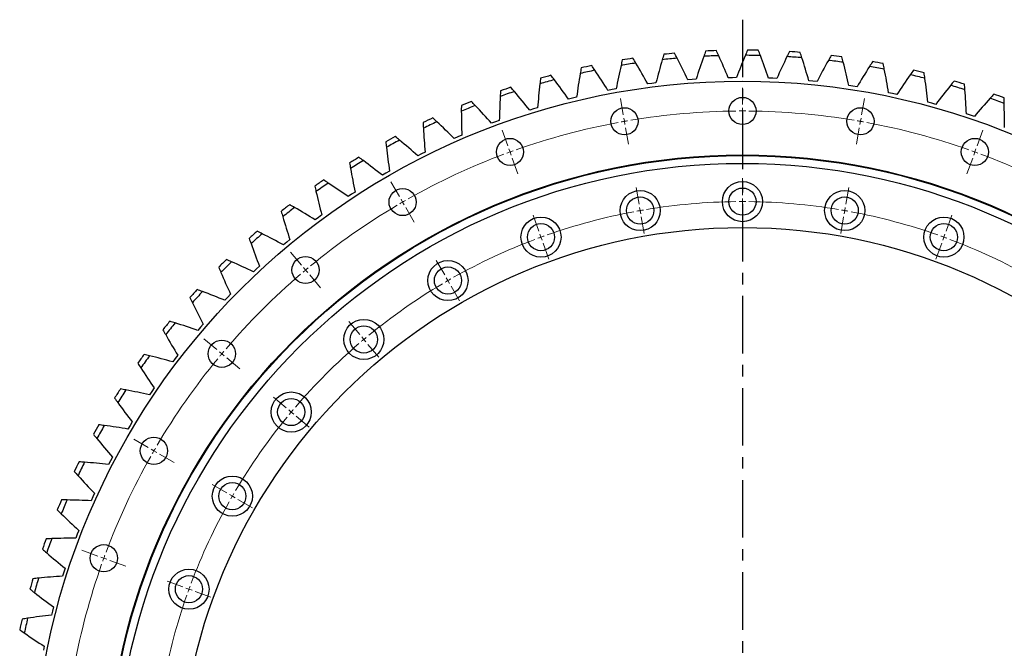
# Model space of a CAD drawing. Header units: millimetres. Extents: x 19 to 5115, y 5136 to 9143.
# Tile 2 of 13: x 784 to 1545, y 6207 to 6692. Entities that reach past the tile are written whole.
import ezdxf

# ---------------------------------------------------------------- set-up
doc = ezdxf.new("R2010")
doc.units = ezdxf.units.MM
doc.header["$LTSCALE"] = 20
doc.linetypes.add('CENTER', pattern=[10.16, 6.35, -1.27, 1.27, -1.27])

msp = doc.modelspace()

# ---------------------------------------------------------------- linework, layer by layer
at = {"linetype": 'CENTER', "ltscale": 0.35}
msp.add_line((1342.63, 6692.35), (1342.63, 5501.32), dxfattribs=at)
at = {"color": 7, "linetype": 'Continuous', "lineweight": 25}
for p, q in [((1272.67, 6643.17), (1269.49, 6642.73)), ((1275.85, 6643.54), (1272.67, 6643.17)), ((1303.69, 6646.25), (1300.49, 6645.99)), ((1306.89, 6646.44), (1303.69, 6646.25)), ((1334.83, 6647.57), (1331.63, 6647.5)), ((1338.04, 6647.59), (1334.83, 6647.57)), ((1366, 6647.13), (1362.8, 6647.24)), ((1369.2, 6646.96), (1366, 6647.13)), ((1397.1, 6644.93), (1393.91, 6645.21)), ((1400.28, 6644.58), (1397.1, 6644.93)), ((1428.02, 6640.97), (1424.85, 6641.43)), ((1431.18, 6640.44), (1428.02, 6640.97)), ((1241.87, 6638.33), (1238.73, 6637.72)), ((1245.03, 6638.89), (1241.87, 6638.33)), ((1458.67, 6635.26), (1455.53, 6635.91)), ((1461.79, 6634.56), (1458.67, 6635.26)), ((1211.4, 6631.76), (1208.29, 6630.97)), ((1214.52, 6632.5), (1211.4, 6631.76)), ((1488.94, 6627.84), (1485.84, 6628.66)), ((1492.02, 6626.96), (1488.94, 6627.84)), ((1181.34, 6623.48), (1178.29, 6622.52)), ((1184.42, 6624.39), (1181.34, 6623.48)), ((1518.75, 6618.71), (1515.7, 6619.7)), ((1521.78, 6617.65), (1518.75, 6618.71)), ((1151.81, 6613.52), (1148.81, 6612.38)), ((1154.82, 6614.6), (1151.81, 6613.52)), ((1125.83, 6603.14), (1122.88, 6601.89)), ((1122.88, 6601.89), (1119.95, 6600.59)), ((1094.66, 6588.65), (1091.81, 6587.18)), ((1097.53, 6590.07), (1094.66, 6588.65)), ((1067.23, 6573.83), (1064.47, 6572.21)), ((1070.02, 6575.41), (1067.23, 6573.83)), ((1040.69, 6557.49), (1038.02, 6555.71)), ((1043.38, 6559.22), (1040.69, 6557.49)), ((1017.7, 6541.55), (1015.11, 6539.67)), ((1015.11, 6539.67), (1012.55, 6537.74)), ((990.58, 6520.43), (988.14, 6518.36)), ((993.06, 6522.46), (990.58, 6520.43)), ((967.18, 6499.84), (964.86, 6497.63)), ((969.54, 6502), (967.18, 6499.84)), ((944.98, 6477.95), (942.79, 6475.61)), ((947.22, 6480.24), (944.98, 6477.95)), ((924.06, 6454.84), (922, 6452.39)), ((926.16, 6457.26), (924.06, 6454.84)), ((904.47, 6430.59), (902.56, 6428.02)), ((906.44, 6433.12), (904.47, 6430.59)), ((886.29, 6405.27), (884.52, 6402.59)), ((888.11, 6407.9), (886.29, 6405.27)), ((871.24, 6381.69), (869.57, 6378.95)), ((869.57, 6378.95), (867.96, 6376.19)), ((854.37, 6351.74), (852.92, 6348.88)), ((855.88, 6354.57), (854.37, 6351.74)), ((840.73, 6323.71), (839.44, 6320.78)), ((842.08, 6326.62), (840.73, 6323.71)), ((829.88, 6297.93), (828.7, 6294.95)), ((828.7, 6294.95), (827.58, 6291.95)), ((819.33, 6268.6), (818.32, 6265.56)), ((818.32, 6265.56), (817.36, 6262.5)), ((810.45, 6238.72), (809.61, 6235.62)), ((809.61, 6235.62), (808.83, 6232.52)), ((803.27, 6208.38), (802.61, 6205.25))]:
    msp.add_line(p, q, dxfattribs=at)
at = {"color": 0, "linetype": 'Continuous', "lineweight": 18}
for p, q in [((1342.63, 6626.84), (1342.63, 6639.84)), ((1250.59, 6618.79), (1248.34, 6631.59)), ((1434.66, 6618.79), (1436.92, 6631.59)), ((1342.63, 6621.84), (1342.63, 6624.34)), ((1342.63, 6621.84), (1342.63, 6619.34)), ((1251.46, 6613.86), (1251.03, 6616.32)), ((1251.46, 6613.86), (1251.9, 6611.4)), ((1342.63, 6616.84), (1342.63, 6603.84)), ((1433.79, 6613.86), (1433.36, 6611.4)), ((1433.79, 6613.86), (1434.23, 6616.32)), ((1161.36, 6594.87), (1156.91, 6607.09)), ((1252.33, 6608.94), (1254.59, 6596.13)), ((1432.92, 6608.94), (1430.67, 6596.13)), ((1523.9, 6594.87), (1528.34, 6607.09)), ((1163.07, 6590.18), (1162.21, 6592.53)), ((1163.07, 6590.18), (1163.92, 6587.83)), ((1522.19, 6590.18), (1521.33, 6587.83)), ((1522.19, 6590.18), (1523.04, 6592.53)), ((1164.78, 6585.48), (1169.22, 6573.26)), ((1520.48, 6585.48), (1516.03, 6573.26)), ((1077.63, 6555.83), (1071.13, 6567.09)), ((1342.63, 6556.84), (1342.63, 6569.84)), ((1262.75, 6549.85), (1260.49, 6562.65)), ((1422.5, 6549.85), (1424.76, 6562.65)), ((1080.13, 6551.5), (1078.88, 6553.67)), ((1080.13, 6551.5), (1081.38, 6549.34)), ((1342.63, 6551.84), (1342.63, 6554.34)), ((1342.63, 6551.84), (1342.63, 6549.34)), ((1082.63, 6547.17), (1089.13, 6535.91)), ((1263.62, 6544.92), (1263.18, 6547.39)), ((1263.62, 6544.92), (1264.05, 6542.46)), ((1342.63, 6546.84), (1342.63, 6533.84)), ((1421.64, 6544.92), (1421.2, 6542.46)), ((1421.64, 6544.92), (1422.07, 6547.39)), ((1185.3, 6529.1), (1180.85, 6541.31)), ((1264.48, 6540), (1266.74, 6527.2)), ((1420.77, 6540), (1418.51, 6527.2)), ((1499.96, 6529.1), (1504.4, 6541.31)), ((1187.01, 6524.4), (1186.15, 6526.75)), ((1498.25, 6524.4), (1499.1, 6526.75)), ((1187.01, 6524.4), (1187.86, 6522.05)), ((1188.72, 6519.7), (1193.16, 6507.48)), ((1496.54, 6519.7), (1492.09, 6507.48)), ((1498.25, 6524.4), (1497.39, 6522.05)), ((1001.95, 6502.84), (993.59, 6512.8)), ((1112.63, 6495.21), (1106.13, 6506.47)), ((1005.16, 6499.01), (1003.56, 6500.93)), ((1005.16, 6499.01), (1006.77, 6497.1)), ((1008.38, 6495.18), (1016.73, 6485.22)), ((1115.13, 6490.88), (1113.88, 6493.04)), ((1115.13, 6490.88), (1116.38, 6488.71)), ((1117.63, 6486.55), (1124.13, 6475.29)), ((1046.94, 6449.22), (1038.59, 6459.18)), ((936.62, 6437.51), (926.66, 6445.87)), ((1050.16, 6445.39), (1048.55, 6447.3)), ((1050.16, 6445.39), (1051.76, 6443.47)), ((940.45, 6434.3), (938.54, 6435.91)), ((1053.37, 6441.56), (1061.73, 6431.6)), ((940.45, 6434.3), (942.37, 6432.69)), ((944.28, 6431.09), (954.24, 6422.73)), ((990.25, 6392.52), (980.29, 6400.88)), ((994.08, 6389.31), (992.16, 6390.91)), ((994.08, 6389.31), (995.99, 6387.7)), ((997.91, 6386.09), (1007.86, 6377.74)), ((883.63, 6361.84), (872.37, 6368.34)), ((887.96, 6359.34), (885.8, 6360.59)), ((887.96, 6359.34), (890.13, 6358.09)), ((892.29, 6356.84), (903.55, 6350.34)), ((944.25, 6326.84), (933, 6333.34)), ((948.58, 6324.34), (946.42, 6325.59)), ((948.58, 6324.34), (950.75, 6323.09)), ((952.91, 6321.84), (964.17, 6315.34)), ((844.59, 6278.11), (832.37, 6282.55)), ((849.29, 6276.4), (846.94, 6277.25)), ((849.29, 6276.4), (851.64, 6275.54)), ((853.99, 6274.69), (866.2, 6270.24)), ((910.37, 6254.17), (898.15, 6258.61)), ((915.07, 6252.46), (912.72, 6253.31)), ((915.07, 6252.46), (917.42, 6251.6)), ((919.76, 6250.75), (931.98, 6246.3))]:
    msp.add_line(p, q, dxfattribs=at)
at = {"color": 7, "linetype": 'Continuous', "lineweight": 25}
for centre, radius in [((1342.63, 6096.84), 548), ((1342.63, 6621.84), 10.5), ((1251.46, 6613.86), 10.5), ((1433.79, 6613.86), 10.5), ((1163.07, 6590.18), 10.5), ((1522.19, 6590.18), 10.5), ((1342.63, 6096.84), 491), ((1342.63, 6096.84), 490.5), ((1342.63, 6096.84), 484.5), ((1342.63, 6551.84), 15.5), ((1080.13, 6551.5), 10.5), ((1263.62, 6544.92), 15.5), ((1342.63, 6551.84), 10.5), ((1421.64, 6544.92), 15.5), ((1263.62, 6544.92), 10.5), ((1421.64, 6544.92), 10.5), ((1187.01, 6524.4), 15.5), ((1187.01, 6524.4), 10.5), ((1498.25, 6524.4), 15.5), ((1498.25, 6524.4), 10.5), ((1342.63, 6096.84), 435), ((1005.16, 6499.01), 10.5), ((1115.13, 6490.88), 15.5), ((1115.13, 6490.88), 10.5), ((1050.16, 6445.39), 15.5), ((1050.16, 6445.39), 10.5), ((940.45, 6434.3), 10.5), ((994.08, 6389.31), 15.5), ((994.08, 6389.31), 10.5), ((887.96, 6359.34), 10.5), ((948.58, 6324.34), 15.5), ((948.58, 6324.34), 10.5), ((849.29, 6276.4), 10.5), ((915.07, 6252.46), 15.5), ((915.07, 6252.46), 10.5)]:
    msp.add_circle(centre, radius, dxfattribs=at)
for radius, start, end in [(572, 95.25741, 96.09394), (568, 91.84752, 93.01735), (572, 92.01417, 92.8507), (568, 88.60428, 89.7741), (572, 88.77092, 89.60746), (568, 85.36103, 86.53086), (572, 85.52768, 86.36421), (572, 82.28444, 83.12097), (572, 101.7439, 102.58043), (568, 98.33401, 99.50383), (572, 98.50065, 99.33718), (568, 95.09076, 96.26059), (568, 82.11779, 83.28762), (568, 78.87455, 80.04437), (572, 79.04119, 79.87773), (572, 104.98714, 105.82367), (568, 101.57725, 102.74708), (568, 75.6313, 76.80113), (572, 75.79795, 76.63448), (568, 104.82049, 105.99032), (568, 72.38806, 73.55789), (572, 72.55471, 73.39124), (568, 108.06374, 109.23356), (572, 108.23038, 109.06691), (572, 69.31146, 70.148), (568, 111.30698, 112.47681), (572, 111.47363, 112.31016), (568, 69.14482, 70.31464), (572, 114.71687, 115.5534), (568, 114.55022, 115.72005), (572, 117.96011, 118.79664), (568, 117.79347, 118.96329), (572, 121.20336, 122.03989), (568, 121.03671, 122.20653), (572, 124.4466, 125.28313), (568, 124.27995, 125.44978), (572, 127.68984, 128.52637), (568, 127.52319, 128.69302), (572, 130.93309, 131.76962), (568, 130.76644, 131.93626), (572, 134.17633, 135.01286), (568, 134.00968, 135.17951), (572, 137.41957, 138.2561), (568, 137.25292, 138.42275), (572, 140.66282, 141.49935), (568, 140.49617, 141.66599), (572, 143.90606, 144.74259), (568, 143.73941, 144.90924), (572, 147.1493, 147.98583), (568, 146.98265, 148.15248), (572, 150.39254, 151.22908), (568, 150.2259, 151.39572), (572, 153.63579, 154.47232), (568, 153.46914, 154.63897), (572, 156.87903, 157.71556), (568, 156.71238, 157.88221), (572, 160.12227, 160.95881), (568, 159.95563, 161.12545), (572, 163.36552, 164.20205), (568, 163.19887, 164.3687), (568, 166.44211, 167.61194), (572, 166.60876, 167.44529)]:
    msp.add_arc((1342.63, 6096.84), radius, start, end, dxfattribs=at)
at = {"color": 0, "linetype": 'Continuous', "lineweight": 18}
for radius, start, end in [(525, 90.54567, 99.45433), (525, 90, 90.27284), (525, 89.72716, 90), (525, 80.54567, 89.45433), (525, 100.54567, 109.45433), (525, 100, 100.27284), (525, 99.72716, 100), (525, 80, 80.27284), (525, 79.72716, 80), (525, 70.54567, 79.45433), (525, 110.54567, 119.45433), (525, 110, 110.27284), (525, 109.72716, 110), (525, 70, 70.27284), (525, 69.72716, 70), (525, 60.54567, 69.45433), (525, 120.54567, 129.45433), (525, 120, 120.27284), (525, 119.72716, 120), (455, 90.62962, 99.37038), (455, 90, 90.31481), (455, 89.68519, 90), (455, 80.62962, 89.37038), (455, 100.62962, 109.37038), (455, 100, 100.31481), (455, 99.68519, 100), (455, 80, 80.31481), (455, 79.68519, 80), (455, 70.62962, 79.37038), (455, 110.62962, 119.37038), (455, 110, 110.31481), (455, 109.68519, 110), (455, 70, 70.31481), (455, 69.68519, 70), (455, 60.62962, 69.37038), (525, 130.54567, 139.45433), (525, 130, 130.27284), (525, 129.72716, 130), (455, 120.62962, 129.37038), (455, 120, 120.31481), (455, 119.68519, 120), (455, 130, 130.31481), (455, 129.68519, 130), (525, 139.72716, 140), (455, 130.62962, 139.37038), (525, 140.54567, 149.45433), (525, 140, 140.27284), (455, 140, 140.31481), (455, 139.68519, 140), (455, 140.62962, 149.37038), (525, 150, 150.27284), (525, 149.72716, 150), (525, 150.54567, 159.45433), (455, 150, 150.31481), (455, 149.68519, 150), (455, 150.62962, 159.37038), (525, 160, 160.27284), (525, 159.72716, 160), (525, 160.54567, 169.45433), (455, 160, 160.31481), (455, 159.68519, 160), (455, 160.62962, 169.37038)]:
    msp.add_arc((1342.63, 6096.84), radius, start, end, dxfattribs=at)
at = {"color": 7, "linetype": 'Continuous', "lineweight": 25}
for points in [[(1281.9, 6665.61), (1281.49, 6664.22), (1281.09, 6662.84), (1280.69, 6661.45)], [(1292.23, 6662.6), (1291.56, 6663.88), (1290.89, 6665.16), (1290.21, 6666.43)], [(1312.73, 6664.05), (1310.68, 6658.21), (1308.73, 6652.34), (1306.89, 6646.44)], [(1314.18, 6668.13), (1313.69, 6666.77), (1313.21, 6665.41), (1312.73, 6664.05)], [(1324.31, 6664.54), (1323.72, 6665.86), (1323.13, 6667.17), (1322.52, 6668.48)], [(1331.63, 6647.5), (1329.29, 6653.22), (1326.85, 6658.9), (1324.31, 6664.54)], [(1344.87, 6664.83), (1342.49, 6659.12), (1340.21, 6653.37), (1338.04, 6647.59)], [(1346.55, 6668.82), (1345.98, 6667.5), (1345.42, 6666.16), (1344.87, 6664.83)], [(1356.46, 6664.67), (1355.95, 6666.02), (1355.42, 6667.36), (1354.9, 6668.71)], [(1362.8, 6647.24), (1360.79, 6653.08), (1358.68, 6658.89), (1356.46, 6664.67)], [(1377, 6663.8), (1374.3, 6658.23), (1371.7, 6652.62), (1369.2, 6646.96)], [(1378.9, 6667.69), (1378.26, 6666.39), (1377.63, 6665.1), (1377, 6663.8)], [(1388.56, 6662.98), (1388.13, 6664.35), (1387.68, 6665.72), (1387.23, 6667.1)], [(1411.14, 6664.72), (1410.42, 6663.46), (1409.72, 6662.2), (1409.02, 6660.94)], [(1420.52, 6659.47), (1420.16, 6660.87), (1419.79, 6662.26), (1419.42, 6663.66)], [(1228.63, 6653.28), (1227.83, 6654.48), (1227.02, 6655.67), (1226.2, 6656.86)], [(1248.84, 6657.04), (1247.46, 6651.01), (1246.19, 6644.96), (1245.03, 6638.89)], [(1249.82, 6661.26), (1249.49, 6659.85), (1249.16, 6658.45), (1248.84, 6657.04)], [(1260.3, 6658.84), (1259.56, 6660.08), (1258.82, 6661.32), (1258.07, 6662.55)], [(1269.49, 6642.73), (1266.52, 6648.15), (1263.46, 6653.52), (1260.3, 6658.84)], [(1280.69, 6661.45), (1278.97, 6655.51), (1277.36, 6649.54), (1275.85, 6643.54)], [(1300.49, 6645.99), (1297.83, 6651.57), (1295.08, 6657.11), (1292.23, 6662.6)], [(1393.91, 6645.21), (1392.23, 6651.16), (1390.45, 6657.08), (1388.56, 6662.98)], [(1409.02, 6660.94), (1406.01, 6655.54), (1403.1, 6650.08), (1400.28, 6644.58)], [(1424.85, 6641.43), (1423.51, 6647.47), (1422.07, 6653.48), (1420.52, 6659.47)], [(1440.83, 6656.28), (1437.52, 6651.06), (1434.3, 6645.77), (1431.18, 6640.44)], [(1443.15, 6659.93), (1442.37, 6658.72), (1441.6, 6657.5), (1440.83, 6656.28)], [(1452.23, 6654.16), (1451.95, 6655.58), (1451.66, 6656.99), (1451.37, 6658.41)], [(1197.34, 6645.94), (1196.46, 6647.09), (1195.59, 6648.24), (1194.71, 6649.38)], [(1217.3, 6650.84), (1216.26, 6644.74), (1215.34, 6638.63), (1214.52, 6632.5)], [(1218.04, 6655.1), (1217.79, 6653.68), (1217.54, 6652.26), (1217.3, 6650.84)], [(1238.73, 6637.72), (1235.45, 6642.96), (1232.09, 6648.15), (1228.63, 6653.28)], [(1455.53, 6635.91), (1454.53, 6642.01), (1453.43, 6648.1), (1452.23, 6654.16)], [(1472.32, 6649.83), (1468.72, 6644.8), (1465.21, 6639.71), (1461.79, 6634.56)], [(1474.85, 6653.34), (1474, 6652.18), (1473.16, 6651.01), (1472.32, 6649.83)], [(1483.58, 6647.07), (1483.38, 6648.5), (1483.17, 6649.93), (1482.96, 6651.36)], [(1186.16, 6642.86), (1185.47, 6636.71), (1184.89, 6630.56), (1184.42, 6624.39)], [(1186.65, 6647.16), (1186.48, 6645.73), (1186.32, 6644.29), (1186.16, 6642.86)], [(1208.29, 6630.97), (1204.73, 6636.02), (1201.08, 6641.01), (1197.34, 6645.94)], [(1485.84, 6628.66), (1485.2, 6634.81), (1484.44, 6640.94), (1483.58, 6647.07)], [(1503.4, 6641.61), (1499.52, 6636.79), (1495.73, 6631.9), (1492.02, 6626.96)], [(1506.12, 6644.97), (1505.21, 6643.85), (1504.3, 6642.73), (1503.4, 6641.61)], [(1514.49, 6638.21), (1514.37, 6639.65), (1514.24, 6641.09), (1514.11, 6642.53)], [(1155.52, 6633.13), (1155.18, 6626.96), (1154.95, 6620.78), (1154.82, 6614.6)], [(1155.77, 6637.46), (1155.68, 6636.01), (1155.59, 6634.57), (1155.52, 6633.13)], [(1166.5, 6636.84), (1165.57, 6637.94), (1164.63, 6639.03), (1163.68, 6640.13)], [(1178.29, 6622.52), (1174.44, 6627.36), (1170.52, 6632.13), (1166.5, 6636.84)], [(1515.7, 6619.7), (1515.4, 6625.88), (1515, 6632.05), (1514.49, 6638.21)], [(1536.87, 6634.85), (1535.9, 6633.78), (1534.93, 6632.71), (1533.96, 6631.64)], [(1125.48, 6626.02), (1125.47, 6624.57), (1125.47, 6623.13), (1125.47, 6621.69)], [(1136.24, 6626.01), (1135.24, 6627.06), (1134.24, 6628.1), (1133.23, 6629.13)], [(1148.81, 6612.38), (1144.7, 6616.99), (1140.51, 6621.54), (1136.24, 6626.01)], [(1533.96, 6631.64), (1529.82, 6627.05), (1525.75, 6622.39), (1521.78, 6617.65)], [(1544.84, 6627.62), (1544.8, 6629.07), (1544.76, 6630.51), (1544.71, 6631.95)], [(1545.01, 6609.07), (1545.06, 6615.26), (1545, 6621.44), (1544.84, 6627.62)], [(1125.47, 6621.69), (1125.49, 6615.5), (1125.61, 6609.32), (1125.83, 6603.14)], [(1095.89, 6612.89), (1095.97, 6611.44), (1096.04, 6610), (1096.13, 6608.56)], [(1106.63, 6613.49), (1105.57, 6614.47), (1104.52, 6615.46), (1103.45, 6616.43)], [(1119.95, 6600.59), (1115.59, 6604.96), (1111.15, 6609.26), (1106.63, 6613.49)], [(1096.13, 6608.56), (1096.49, 6602.39), (1096.96, 6596.22), (1097.53, 6590.07)], [(1067.09, 6598.1), (1067.25, 6596.67), (1067.41, 6595.23), (1067.57, 6593.8)], [(1077.78, 6599.31), (1076.67, 6600.23), (1075.56, 6601.15), (1074.44, 6602.07)], [(1091.81, 6587.18), (1087.2, 6591.3), (1082.53, 6595.35), (1077.78, 6599.31)], [(1067.57, 6593.8), (1068.28, 6587.65), (1069.1, 6581.52), (1070.02, 6575.41)], [(1039.17, 6581.71), (1039.41, 6580.29), (1039.65, 6578.86), (1039.9, 6577.44)], [(1049.77, 6583.52), (1048.61, 6584.38), (1047.45, 6585.24), (1046.29, 6586.09)], [(1064.47, 6572.21), (1059.64, 6576.06), (1054.74, 6579.83), (1049.77, 6583.52)], [(1039.9, 6577.44), (1040.96, 6571.35), (1042.12, 6565.27), (1043.38, 6559.22)], [(1022.71, 6566.17), (1021.5, 6566.97), (1020.29, 6567.76), (1019.08, 6568.54)], [(1038.02, 6555.71), (1032.98, 6559.28), (1027.88, 6562.77), (1022.71, 6566.17)], [(1012.23, 6563.77), (1012.54, 6562.36), (1012.87, 6560.95), (1013.19, 6559.54)], [(1013.19, 6559.54), (1014.59, 6553.52), (1016.1, 6547.52), (1017.7, 6541.55)], [(996.67, 6547.32), (995.42, 6548.05), (994.17, 6548.76), (992.91, 6549.48)], [(986.34, 6544.33), (986.74, 6542.94), (987.14, 6541.55), (987.54, 6540.17)], [(1012.55, 6537.74), (1007.31, 6541.02), (1002.02, 6544.22), (996.67, 6547.32)], [(987.54, 6540.17), (989.28, 6534.23), (991.12, 6528.33), (993.06, 6522.46)], [(971.74, 6527.03), (970.45, 6527.68), (969.16, 6528.33), (967.86, 6528.97)], [(988.14, 6518.36), (982.72, 6521.34), (977.25, 6524.23), (971.74, 6527.03)], [(961.6, 6523.45), (962.07, 6522.09), (962.55, 6520.73), (963.03, 6519.37)], [(963.03, 6519.37), (965.1, 6513.54), (967.27, 6507.75), (969.54, 6502)], [(947.99, 6505.36), (946.67, 6505.93), (945.34, 6506.51), (944.02, 6507.08)], [(964.86, 6497.63), (959.28, 6500.3), (953.66, 6502.88), (947.99, 6505.36)], [(938.07, 6501.21), (938.62, 6499.88), (939.17, 6498.54), (939.73, 6497.21)], [(939.73, 6497.21), (942.13, 6491.51), (944.63, 6485.85), (947.22, 6480.24)], [(925.51, 6482.37), (924.16, 6482.88), (922.8, 6483.37), (921.45, 6483.87)], [(942.79, 6475.61), (937.07, 6477.97), (931.31, 6480.22), (925.51, 6482.37)], [(915.84, 6477.68), (916.46, 6476.37), (917.09, 6475.07), (917.73, 6473.78)], [(917.73, 6473.78), (920.44, 6468.22), (923.26, 6462.71), (926.16, 6457.26)], [(904.37, 6458.16), (902.99, 6458.58), (901.61, 6459), (900.22, 6459.42)], [(922, 6452.39), (916.16, 6454.41), (910.28, 6456.34), (904.37, 6458.16)], [(894.98, 6452.92), (895.67, 6451.66), (896.38, 6450.39), (897.08, 6449.14)], [(897.08, 6449.14), (900.11, 6443.74), (903.23, 6438.4), (906.44, 6433.12)], [(884.63, 6432.79), (883.23, 6433.13), (881.82, 6433.47), (880.42, 6433.81)], [(902.56, 6428.02), (896.61, 6429.71), (890.63, 6431.3), (884.63, 6432.79)], [(875.55, 6427.02), (876.32, 6425.8), (877.09, 6424.58), (877.86, 6423.37)], [(877.86, 6423.37), (881.19, 6418.15), (884.61, 6413), (888.11, 6407.9)], [(866.36, 6406.34), (864.94, 6406.6), (863.52, 6406.86), (862.1, 6407.12)], [(884.52, 6402.59), (878.49, 6403.95), (872.43, 6405.19), (866.36, 6406.34)], [(857.62, 6400.07), (858.45, 6398.89), (859.29, 6397.72), (860.14, 6396.55)], [(860.14, 6396.55), (863.75, 6391.53), (867.46, 6386.58), (871.24, 6381.69)], [(849.61, 6378.9), (848.18, 6379.08), (846.75, 6379.26), (845.31, 6379.44)], [(867.96, 6376.19), (861.86, 6377.19), (855.74, 6378.1), (849.61, 6378.9)], [(841.24, 6372.15), (842.14, 6371.02), (843.04, 6369.89), (843.95, 6368.77)], [(843.95, 6368.77), (847.85, 6363.97), (851.82, 6359.23), (855.88, 6354.57)], [(834.44, 6350.55), (833, 6350.66), (831.56, 6350.76), (830.12, 6350.85)], [(852.92, 6348.88), (846.77, 6349.55), (840.61, 6350.1), (834.44, 6350.55)], [(826.47, 6343.34), (827.43, 6342.26), (828.4, 6341.19), (829.37, 6340.12)], [(829.37, 6340.12), (833.53, 6335.55), (837.77, 6331.04), (842.08, 6326.62)], [(820.9, 6321.39), (819.46, 6321.42), (818.01, 6321.44), (816.57, 6321.45)], [(839.44, 6320.78), (833.27, 6321.09), (827.09, 6321.29), (820.9, 6321.39)], [(813.35, 6313.74), (814.37, 6312.72), (815.4, 6311.71), (816.42, 6310.7)], [(816.42, 6310.7), (820.84, 6306.36), (825.32, 6302.11), (829.88, 6297.93)], [(809.03, 6291.52), (807.59, 6291.46), (806.15, 6291.4), (804.71, 6291.33)], [(827.58, 6291.95), (821.39, 6291.91), (815.21, 6291.77), (809.03, 6291.52)], [(801.92, 6283.45), (803, 6282.49), (804.08, 6281.53), (805.17, 6280.58)], [(805.17, 6280.58), (809.82, 6276.51), (814.54, 6272.51), (819.33, 6268.6)], [(798.87, 6261.02), (797.44, 6260.88), (796, 6260.73), (794.56, 6260.58)], [(817.36, 6262.5), (811.19, 6262.11), (805.03, 6261.62), (798.87, 6261.02)], [(792.23, 6252.56), (793.36, 6251.66), (794.5, 6250.77), (795.63, 6249.88)], [(795.63, 6249.88), (800.51, 6246.07), (805.45, 6242.35), (810.45, 6238.72)], [(790.45, 6229.99), (789.03, 6229.77), (787.6, 6229.54), (786.18, 6229.31)], [(808.83, 6232.52), (802.69, 6231.78), (796.57, 6230.94), (790.45, 6229.99)], [(784.3, 6221.17), (785.48, 6220.34), (786.67, 6219.51), (787.85, 6218.69)], [(787.85, 6218.69), (792.93, 6215.16), (798.07, 6211.73), (803.27, 6208.38)]]:
    msp.add_open_spline(points, degree=3, dxfattribs=at)

doc.saveas('drawing.dxf')
